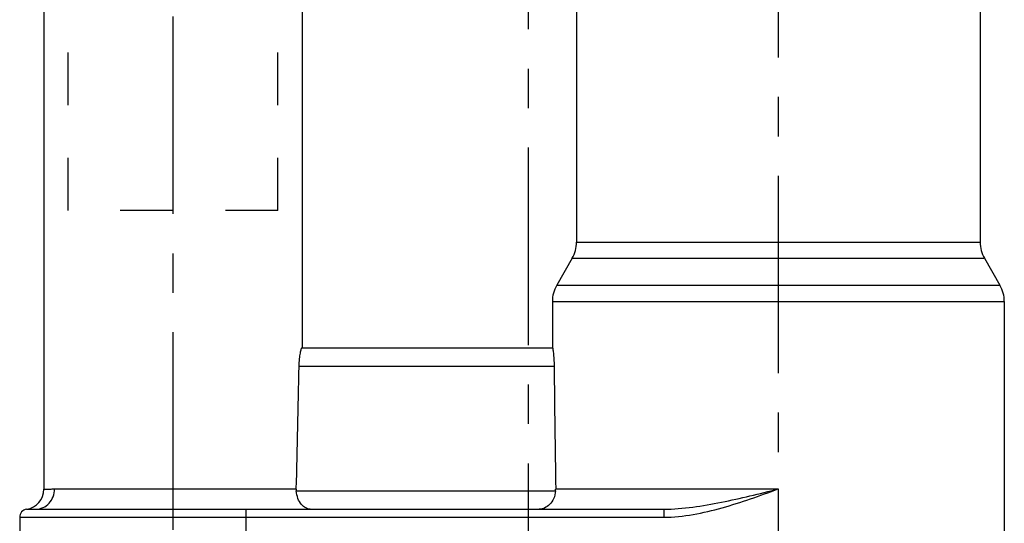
# Model space of a CAD drawing. Header units: millimetres. Extents: x 396 to 604, y 390 to 610.
# Tile 3 of 6: x 437 to 559, y 485 to 547. Entities that reach past the tile are written whole.
import ezdxf

# ---------------------------------------------------------------- set-up
doc = ezdxf.new("R2010")
doc.units = ezdxf.units.MM
doc.header["$LTSCALE"] = 65.185185
doc.linetypes.add('CENTER', pattern=[0.6, 0.375, -0.075, 0.075, -0.075])
doc.linetypes.add('HIDDEN', pattern=[0.2, 0.1, -0.1])
for name, color, linetype in [('KOERPER', 7, 'CONTINUOUS'), ('KONST.EL_MIT_GEO', 7, 'CONTINUOUS'), ('L1', 7, 'CONTINUOUS')]:
    doc.layers.add(name, color=color, linetype=linetype)

msp = doc.modelspace()

# ---------------------------------------------------------------- linework, layer by layer
at = {"layer": 'KOERPER', "color": 2, "linetype": 'CENTER'}
msp.add_line((456, 483.96), (456, 592.5), dxfattribs=at)
at = {"layer": 'KOERPER', "color": 7, "linetype": 'Continuous'}
for p, q in [((440, 587.5), (440, 488.96)), ((472, 587.5), (472, 506.5)), ((503, 512.23), (503, 506.5)), ((441.31, 489), (471.27, 489)), ((503.41, 489), (531, 489)), ((559, 486.5), (559, 476.5)), ((437, 485.5), (437, 476.5))]:
    msp.add_line(p, q, dxfattribs=at)
at = {"layer": 'KONST.EL_MIT_GEO', "color": 7, "linetype": 'Continuous'}
for p, q in [((440, 587.5), (440, 488.96)), ((506, 569), (506, 519.57)), ((556, 569), (556, 519.57)), ((506, 519.57), (556, 519.57)), ((505.46, 517.57), (503.54, 514.23)), ((505.46, 517.57), (556.54, 517.57)), ((556.54, 517.57), (558.46, 514.23)), ((503.54, 514.23), (558.46, 514.23)), ((503, 512.23), (559, 512.23)), ((559, 512.23), (559, 486.5)), ((471.97, 506.5), (503.02, 506.5)), ((471.62, 504.22), (503.21, 504.22)), ((471.27, 488.78), (503.4, 488.78)), ((531, 489), (531, 461.16)), ((439.01, 486.5), (516.81, 486.5)), ((465, 486.5), (465, 461.16)), ((516.81, 486.5), (516.81, 485.5)), ((437, 485.5), (516.81, 485.5))]:
    msp.add_line(p, q, dxfattribs=at)
at = {"layer": 'KONST.EL_MIT_GEO', "color": 8, "linetype": 'HIDDEN'}
for p, q in [((443, 523.5), (443, 586.5)), ((469, 523.5), (469, 586.5)), ((469, 523.5), (443, 523.5))]:
    msp.add_line(p, q, dxfattribs=at)
at = {"layer": 'KONST.EL_MIT_GEO', "color": 2, "linetype": 'CENTER'}
msp.add_line((531, 566.9), (531, 489), dxfattribs=at)
at = {"layer": 'KONST.EL_MIT_GEO', "color": 7, "linetype": 'Continuous'}
for centre, radius, start, end in [((502, 519.57), 4, 330, 360), ((560, 519.57), 4, 180, 210), ((507, 512.23), 4, 150, 180), ((555, 512.23), 4, 0, 30), ((437.5, 488.96), 2.5, 278.2127, 359.9996), ((473.65, 488.93), 2.38, 178.4288, 183.6693), ((500.95, 488.96), 2.46, 355.7945, 0.8691), ((438, 485.5), 1, 98.2132, 180)]:
    msp.add_arc(centre, radius, start, end, dxfattribs=at)
for centre, major_axis, start_param, end_param in [((456, 543.65), (0, 182.88), -1.874263, -1.788121), ((531, 543.65), (0, 320.04), -4.588865, -4.540788)]:
    msp.add_ellipse(centre, major_axis=major_axis, ratio=0.087489, start_param=start_param, end_param=end_param, dxfattribs=at)
for points, knots in [([(471.62, 504.22), (471.63, 504.52), (471.65, 504.94), (471.72, 505.49), (471.77, 505.82), (471.83, 506.1), (471.88, 506.3), (471.92, 506.43), (471.95, 506.48), (471.96, 506.5), (471.97, 506.5)], [0, 0, 0, 0, 0.383591, 0.554278, 0.70326, 0.825715, 0.91758, 0.975773, 0.991828, 1, 1, 1, 1]), ([(503.02, 506.5), (503.02, 506.5), (503.03, 506.48), (503.04, 506.45), (503.05, 506.4), (503.07, 506.29), (503.1, 506.1), (503.13, 505.82), (503.16, 505.48), (503.2, 504.94), (503.21, 504.51), (503.21, 504.22)], [0, 0, 0, 0, 0.006082, 0.020839, 0.044651, 0.077377, 0.168446, 0.290967, 0.440789, 0.612871, 1, 1, 1, 1]), ([(439.01, 486.5), (439.31, 486.5), (439.93, 486.63), (440.69, 487.2), (441.19, 488.03), (441.31, 488.68), (441.31, 489)], [0, 0, 0, 0, 0.240102, 0.486078, 0.7402, 1, 1, 1, 1]), ([(440, 488.96), (440, 488.97), (440.01, 488.96), (440.02, 488.97), (440.05, 488.97), (440.1, 488.97), (440.2, 488.97), (440.34, 488.98), (440.53, 488.99), (440.86, 489), (441.12, 489), (441.31, 489)], [0, 0, 0, 0, 0.003977, 0.015878, 0.035689, 0.063393, 0.142421, 0.252766, 0.394119, 0.566151, 1, 1, 1, 1]), ([(473, 486.5), (472.81, 486.5), (472.38, 486.62), (471.84, 487.1), (471.42, 487.85), (471.3, 488.45), (471.27, 488.78)], [0, 0, 0, 0, 0.18892, 0.411137, 0.682469, 1, 1, 1, 1]), ([(503.4, 488.78), (503.37, 488.44), (503.23, 487.81), (502.72, 487.07), (502.09, 486.61), (501.61, 486.5), (501.38, 486.5)], [0, 0, 0, 0, 0.306856, 0.571712, 0.797515, 1, 1, 1, 1]), ([(516.81, 485.5), (518.04, 485.5), (520.48, 485.77), (525.24, 486.92), (528.7, 488.17), (531, 489)], [0, 0, 0, 0, 0.249868, 0.499897, 1, 1, 1, 1]), ([(516.81, 486.5), (518.01, 486.5), (520.41, 486.71), (525.15, 487.54), (528.66, 488.42), (531, 489)], [0, 0, 0, 0, 0.249042, 0.498851, 1, 1, 1, 1]), ([(437.86, 486.49), (437.86, 486.49), (437.87, 486.49), (437.88, 486.49), (437.9, 486.49), (437.95, 486.49), (438.03, 486.49), (438.16, 486.49), (438.32, 486.5), (438.61, 486.5), (438.85, 486.5), (439.01, 486.5)], [0, 0, 0, 0, 0.003947, 0.01577, 0.035462, 0.063013, 0.141661, 0.251603, 0.392661, 0.564641, 1, 1, 1, 1])]:
    msp.add_open_spline(points, degree=3, knots=knots, dxfattribs=at)
at = {"layer": 'L1', "color": 2, "linetype": 'CENTER'}
msp.add_line((500, 609.5), (500, 390.5), dxfattribs=at)

doc.saveas('drawing.dxf')
